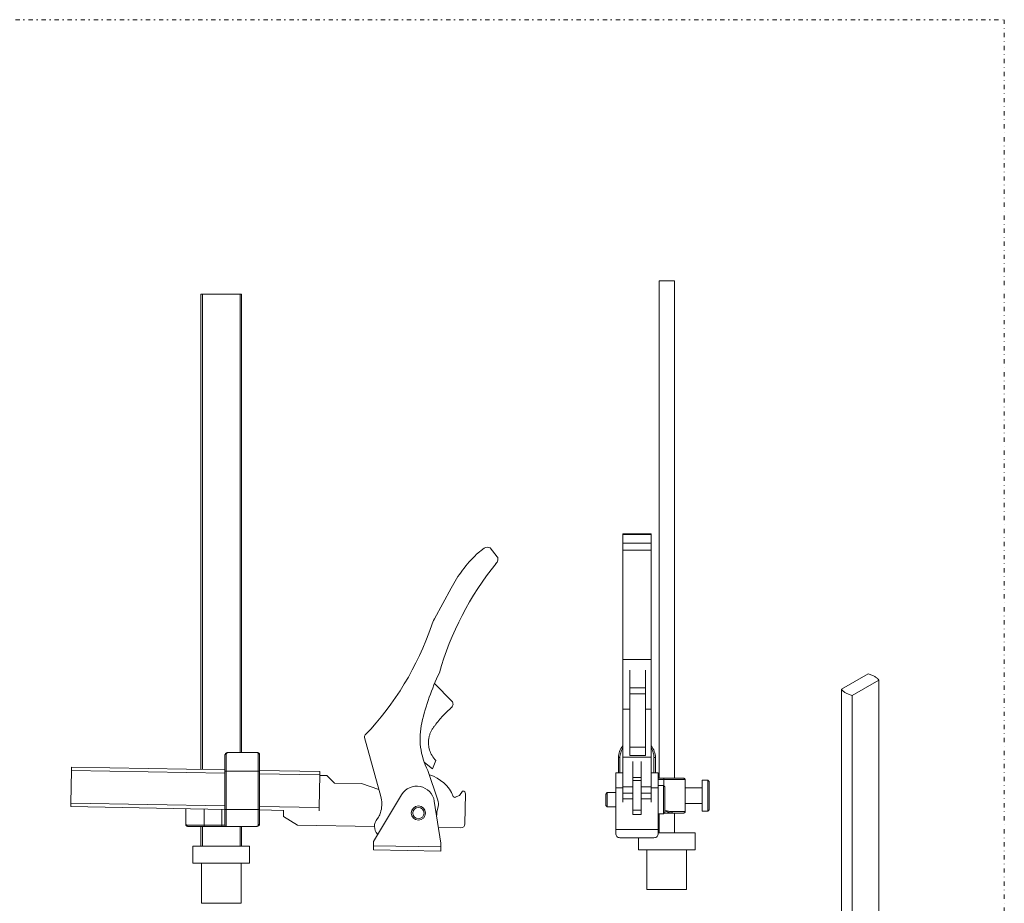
# Model space of a CAD drawing. Header units: millimetres. Extents: x -48 to 1376, y -71 to 1988.
# Tile 5 of 5: x 682 to 1376, y 1365 to 1988. Entities that reach past the tile are written whole.
import ezdxf

# ---------------------------------------------------------------- set-up
doc = ezdxf.new("R2010")
doc.units = ezdxf.units.MM
doc.header["$MEASUREMENT"] = 0
doc.linetypes.add('DASHEDDOT', pattern=[9.2, 3, -3, 0.2, -3])
for name, color, linetype, true_color in [('Default', 7, 'Continuous', 0xffffff), ('sichtbar', 7, 'Continuous', 0xffffff), ('Tangente', 7, 'Continuous', 0xffffff)]:
    doc.layers.add(name, color=color, linetype=linetype, true_color=true_color)

msp = doc.modelspace()

# ---------------------------------------------------------------- linework, layer by layer
at = {"layer": 'Default', "color": 7, "linetype": 'DASHEDDOT', "lineweight": 5, "true_color": 0xffffff}
for p, q in [((-48.22, 1987.57), (1375.63, 1987.57)), ((1375.63, 1987.57), (1375.63, -71.22))]:
    msp.add_line(p, q, dxfattribs=at)
at = {"layer": 'sichtbar', "color": 1, "linetype": 'Continuous', "lineweight": 5, "true_color": 0xff0000}
for p, q in [((1132.33, 1803.59), (1143.06, 1803.59)), ((1132.33, 1453.09), (1132.33, 1803.59)), ((1143.06, 1453.09), (1143.06, 1803.59)), ((809.35, 1459.35), (809.35, 1794.14)), ((809.35, 1794.14), (810.39, 1794.14)), ((810.39, 1794.14), (836.92, 1794.14)), ((810.39, 1459.33), (810.39, 1794.14)), ((836.92, 1794.14), (837.97, 1794.14)), ((836.92, 1471.16), (836.92, 1794.14)), ((837.97, 1471.16), (837.97, 1794.14)), ((1126.69, 1625.27), (1106.69, 1625.27)), ((1106.69, 1625.27), (1106.69, 1624.79)), ((1106.69, 1624.79), (1106.69, 1618.63)), ((1126.69, 1624.79), (1106.69, 1624.79)), ((1126.69, 1625.27), (1126.69, 1624.79)), ((1126.69, 1624.79), (1126.69, 1618.63)), ((1106.69, 1618.63), (1106.69, 1613.79)), ((1126.69, 1618.63), (1106.69, 1618.63)), ((1126.69, 1618.63), (1126.69, 1613.79)), ((1003.66, 1610.92), (1008.92, 1615.16)), ((1013.17, 1615.33), (1018.23, 1609.17)), ((1106.69, 1613.79), (1106.69, 1536.78)), ((1126.69, 1613.79), (1106.69, 1613.79)), ((1126.69, 1613.79), (1126.69, 1536.78)), ((973.9, 1565.42), (985.68, 1587.13)), ((1106.69, 1536.78), (1106.69, 1501.7)), ((1126.69, 1536.78), (1106.69, 1536.78)), ((1126.69, 1536.78), (1126.69, 1501.7)), ((1111.69, 1529.19), (1111.69, 1516.86)), ((1122.69, 1529.19), (1122.69, 1516.86)), ((1279.61, 1526.62), (1260.85, 1515.79)), ((1268.44, 1511.41), (1287.2, 1522.24)), ((1287.2, 1236.05), (1287.2, 1522.24)), ((973.99, 1519.73), (986.17, 1507.4)), ((1111.69, 1516.86), (1111.69, 1512.51)), ((1122.69, 1516.86), (1122.69, 1512.51)), ((1260.85, 1229.6), (1260.85, 1515.79)), ((1111.69, 1512.51), (1111.69, 1475.02)), ((1122.69, 1512.51), (1122.69, 1475.02)), ((1268.44, 1225.22), (1268.44, 1511.41)), ((1106.69, 1501.7), (1106.69, 1467.95)), ((1126.69, 1501.7), (1126.69, 1467.95)), ((936.09, 1440.3), (924.61, 1481.68)), ((1111.69, 1475.02), (1111.69, 1469.18)), ((1122.69, 1475.02), (1111.69, 1475.02)), ((1122.69, 1475.02), (1122.69, 1469.18)), ((826.16, 1469.16), (826.16, 1458.16)), ((828.13, 1471.16), (828.11, 1471.16)), ((849.43, 1471.16), (828.13, 1471.16)), ((850.66, 1469.52), (850.66, 1458.16)), ((974.88, 1465.57), (972.57, 1459.72)), ((1103.69, 1467.61), (1103.69, 1456.97)), ((1106.69, 1467.95), (1106.69, 1447.06)), ((1126.69, 1467.95), (1106.69, 1467.95)), ((1122.69, 1469.18), (1111.69, 1469.18)), ((1113.69, 1464.86), (1113.69, 1453.51)), ((1119.69, 1464.86), (1119.69, 1453.51)), ((1126.69, 1467.95), (1126.69, 1447.06)), ((1129.69, 1456.97), (1129.69, 1467.61)), ((717.67, 1435.56), (718.07, 1458.44)), ((718.07, 1458.44), (718.12, 1460.94)), ((718.12, 1460.94), (826.16, 1459.06)), ((826.16, 1458.16), (826.16, 1431.14)), ((850.66, 1458.63), (893.09, 1457.89)), ((850.66, 1458.16), (850.66, 1431.14)), ((893.05, 1455.39), (893.09, 1457.89)), ((972.57, 1459.72), (966.81, 1464.21)), ((969.35, 1458.49), (976.34, 1437.6)), ((893.05, 1455.39), (892.65, 1432.5)), ((893.04, 1454.91), (898.04, 1454.91)), ((898.04, 1454.91), (903.51, 1449.63)), ((1106.69, 1456.97), (1101.69, 1456.97)), ((1101.69, 1456.97), (1101.69, 1446.42)), ((1119.69, 1453.51), (1113.69, 1453.51)), ((1113.69, 1453.51), (1113.69, 1451.48)), ((1113.69, 1451.48), (1113.69, 1430.48)), ((1119.69, 1453.51), (1119.69, 1451.48)), ((1119.69, 1451.48), (1119.69, 1430.48)), ((1131.69, 1456.97), (1126.69, 1456.97)), ((1131.69, 1456.97), (1131.69, 1446.42)), ((1135.69, 1453.09), (1131.69, 1453.09)), ((1149.69, 1453.09), (1135.69, 1453.09)), ((1150.69, 1452.09), (1150.69, 1429.59)), ((1162.69, 1451.84), (1166.69, 1451.84)), ((1162.69, 1451.84), (1162.69, 1429.84)), ((1166.69, 1451.84), (1167.69, 1450.84)), ((1166.69, 1429.84), (1166.69, 1451.84)), ((1167.69, 1430.84), (1167.69, 1450.84)), ((903.51, 1449.63), (922.56, 1449.3)), ((922.56, 1449.3), (934.76, 1445.1)), ((991.57, 1441.04), (993.76, 1444.05)), ((1101.69, 1446.42), (1101.69, 1416.9)), ((1106.69, 1447.06), (1106.69, 1442.67)), ((1126.69, 1447.06), (1126.69, 1442.67)), ((1135.39, 1447.98), (1131.69, 1447.98)), ((1131.69, 1446.42), (1131.69, 1416.9)), ((1135.39, 1447.98), (1136.39, 1446.98)), ((1135.39, 1447.98), (1135.39, 1427.98)), ((1136.39, 1446.98), (1136.39, 1428.98)), ((1162.69, 1446.34), (1150.69, 1446.34)), ((931.02, 1408.58), (950.77, 1441.45)), ((973.83, 1436.97), (978.51, 1407.45)), ((988.58, 1439.71), (991.57, 1441.04)), ((995.83, 1442.02), (995.46, 1421.02)), ((1095.69, 1442.98), (1094.69, 1441.98)), ((1094.69, 1441.98), (1094.69, 1433.98)), ((1101.69, 1442.98), (1095.69, 1442.98)), ((1095.69, 1442.98), (1095.69, 1432.98)), ((1106.69, 1442.67), (1106.69, 1438.63)), ((1106.69, 1438.63), (1106.69, 1436.16)), ((1113.69, 1438.63), (1106.69, 1438.63)), ((1126.69, 1438.63), (1119.69, 1438.63)), ((1126.69, 1442.67), (1126.69, 1438.63)), ((1126.69, 1438.63), (1126.69, 1436.16)), ((717.67, 1435.56), (717.63, 1433.06)), ((826.16, 1431.16), (717.63, 1433.06)), ((798.63, 1420.37), (798.63, 1431.64)), ((826.16, 1431.14), (826.16, 1420.14)), ((850.66, 1431.14), (850.66, 1421.14)), ((867.53, 1430.44), (850.66, 1430.74)), ((867.53, 1426.03), (867.53, 1430.49)), ((892.65, 1432.5), (892.61, 1430.06)), ((936.15, 1429.84), (936.22, 1430.11)), ((976.53, 1433.21), (975.57, 1429.17)), ((1095.69, 1432.98), (1094.69, 1433.98)), ((1101.69, 1432.98), (1095.69, 1432.98)), ((1113.69, 1430.48), (1113.69, 1427.53)), ((1119.69, 1430.48), (1119.69, 1427.53)), ((1162.69, 1435.34), (1150.69, 1435.34)), ((1162.69, 1429.84), (1166.69, 1429.84)), ((1166.69, 1429.84), (1167.69, 1430.84)), ((877.43, 1420.08), (867.53, 1426.03)), ((1119.69, 1427.53), (1113.69, 1427.53)), ((1135.39, 1427.98), (1131.69, 1427.98)), ((1132.33, 1414.59), (1132.33, 1427.98)), ((1135.39, 1427.98), (1136.39, 1428.98)), ((1141.08, 1428.59), (1136, 1428.59)), ((1149.69, 1428.59), (1141.08, 1428.59)), ((1143.06, 1414.59), (1143.06, 1428.59)), ((798.99, 1419.6), (798.9, 1419.68)), ((811.64, 1419.14), (800.28, 1419.14)), ((809.35, 1405.14), (809.35, 1419.14)), ((810.39, 1405.14), (810.39, 1419.14)), ((824.16, 1419.14), (811.64, 1419.14)), ((827.16, 1419.14), (824.16, 1419.14)), ((848.66, 1419.14), (827.16, 1419.14)), ((836.92, 1405.14), (836.92, 1419.14)), ((837.97, 1405.14), (837.97, 1419.14)), ((931.64, 1419.14), (877.43, 1420.08)), ((992.41, 1418.08), (976.78, 1418.35)), ((1101.69, 1416.9), (1101.69, 1414.17)), ((1131.69, 1416.9), (1101.69, 1416.9)), ((1131.69, 1416.9), (1131.69, 1414.17)), ((934.07, 1413.65), (933.89, 1413.71)), ((1128.69, 1411.17), (1104.69, 1411.17)), ((1117.69, 1411.17), (1117.69, 1402.59)), ((1131.69, 1414.59), (1157.69, 1414.59)), ((1157.69, 1414.59), (1157.69, 1402.59)), ((803.66, 1405.14), (843.66, 1405.14)), ((803.66, 1405.14), (803.66, 1393.14)), ((843.66, 1405.14), (843.66, 1393.14)), ((930.97, 1405.54), (930.92, 1402.54)), ((978.41, 1401.71), (930.92, 1402.54)), ((930.97, 1405.54), (931.02, 1408.58)), ((978.46, 1404.71), (978.41, 1401.71)), ((978.51, 1407.45), (978.46, 1404.71)), ((1117.69, 1402.59), (1157.69, 1402.59)), ((1123.69, 1402.59), (1123.69, 1374.59)), ((1151.69, 1402.59), (1151.69, 1374.59)), ((803.66, 1393.14), (843.66, 1393.14)), ((809.66, 1393.14), (809.66, 1365.14)), ((837.66, 1393.14), (837.66, 1365.14)), ((1123.69, 1374.59), (1151.69, 1374.59)), ((809.66, 1365.14), (837.66, 1365.14))]:
    msp.add_line(p, q, dxfattribs=at)
for radius in [5, 4]:
    msp.add_circle((962.59, 1428.53), radius, dxfattribs=at)
for centre, radius, start, end in [((1073.61, 1539.38), 100.06, 134.35744, 151.49717), ((1011.19, 1611.56), 4.26, 62.36044, 122.2993), ((1185.16, 1468.48), 215.93, 141.01044, 164.18396), ((1014.42, 1607.51), 4.29, 312.44744, 349.38669), ((1015.11, 1607.38), 3.6, 349.38669, 29.86624), ((1001.14, 1550.63), 31, 151.49997, 161.26053), ((774.68, 1627.46), 208.14, 316.27637, 341.26053), ((1131.69, 1453.37), 171.1, 154.39095, 166.87051), ((1274.88, 1507.28), 19.91, 68.14182, 76.24256), ((1276.95, 1512.45), 14.33, 58.59124, 68.14182), ((1278.32, 1514.69), 11.71, 48.56285, 58.59124), ((1280.89, 1517.6), 7.83, 36.29029, 48.56285), ((1267.16, 1520.42), 7.83, 216.29812, 228.56958), ((1269.73, 1523.33), 11.71, 228.56958, 238.59705), ((1271.1, 1525.57), 14.34, 238.59705, 248.1464), ((984.04, 1505.29), 3, 311.68398, 44.65802), ((1273.17, 1530.75), 19.91, 248.1464, 256.24635), ((1044.12, 1437.82), 87.35, 131.68398, 137.29465), ((1012.69, 1481.14), 48.9, 166.875, 207.58605), ((1046.88, 1435.27), 91.1, 137.29465, 142.78842), ((988.19, 1478.03), 18.51, 154.88373, 161.97433), ((986.25, 1478.94), 16.37, 151.35345, 154.88373), ((986.83, 1478.62), 17.03, 147.8928, 151.35345), ((988.97, 1477.27), 19.56, 144.54793, 147.8928), ((1030.6, 1447.63), 70.66, 142.78842, 144.54793), ((926.54, 1482.22), 2, 136.27637, 195.5), ((987.68, 1478.2), 17.98, 169.17631, 196.87762), ((987.65, 1478.2), 17.94, 161.97433, 169.17631), ((987.73, 1478.21), 18.02, 196.87762, 224.5431), ((1116.71, 1467.61), 13.02, 160.15279, 180), ((1116.68, 1467.63), 12.99, 140.27894, 160.15279), ((1116.7, 1467.63), 12.99, 19.84742, 39.72226), ((1116.67, 1467.61), 13.02, 0, 19.84742), ((828.23, 1469.13), 2.07, 135.70712, 179.23411), ((828.12, 1469.24), 1.92, 90.40972, 135.70712), ((849.43, 1470.16), 1, 46.79661, 90), ((846.74, 1468.08), 4.4, 36.81515, 38.28915), ((848.7, 1469.54), 1.96, 32.36595, 36.81515), ((848.69, 1469.54), 1.97, 27.9289, 32.36595), ((848.68, 1469.53), 1.98, 13.98375, 27.9289), ((848.56, 1469.5), 2.1, 0.45214, 13.98375), ((963.5, 1430.78), 25.56, 21.74603, 74.38072), ((1149.69, 1452.09), 1, 0, 90), ((961.49, 1435.01), 12.5, 9, 149), ((993.83, 1442.06), 2, 359, 91.93659), ((916.82, 1434.95), 20, 345.99258, 15.5), ((968.75, 1435.06), 8, 346.62148, 18.5), ((988.17, 1440.62), 1, 201.74603, 294), ((916.82, 1434.95), 20, 335.32059, 345.20136), ((939.64, 1419.27), 8, 138.16274, 224.01848), ((927.72, 1429.94), 8, 318.16274, 335.32059), ((962.59, 1428.53), 13, 351.927, 2.85483), ((1149.69, 1429.59), 1, 270, 0), ((799.63, 1420.37), 1, 180, 223.20372), ((801.23, 1422.44), 3.62, 231.65087, 233.45618), ((800.32, 1421.2), 2.08, 233.45618, 237.69819), ((800.27, 1421.12), 1.98, 237.69819, 242.04831), ((800.23, 1421.05), 1.9, 242.04831, 256.02462), ((800.33, 1421.43), 2.3, 256.02462, 268.73371), ((827.16, 1420.14), 1, 180, 270), ((848.66, 1421.12), 1.98, 270.00225, 315), ((848.61, 1421.16), 2.05, 315, 359.24898), ((992.46, 1421.08), 3, 269, 359), ((1104.69, 1414.17), 3, 180, 270.0149), ((1128.69, 1414.17), 3, 269.9851, 0)]:
    msp.add_arc(centre, radius, start, end, dxfattribs=at)
at = {"layer": 'Tangente', "color": 6, "linetype": 'Continuous', "lineweight": 5, "true_color": 0xff00ff}
for p, q in [((1122.69, 1516.86), (1111.69, 1516.86)), ((1122.69, 1512.51), (1111.69, 1512.51)), ((1111.69, 1501.7), (1106.69, 1501.7)), ((1126.69, 1501.7), (1122.69, 1501.7)), ((827.16, 1470.08), (827.16, 1458.16)), ((849.66, 1470.47), (849.66, 1458.16)), ((1103.69, 1467.61), (1104.69, 1467.61)), ((1104.69, 1467.61), (1104.69, 1456.97)), ((1128.69, 1456.97), (1128.69, 1467.61)), ((1129.69, 1467.61), (1128.69, 1467.61)), ((718.07, 1458.44), (826.16, 1456.56)), ((827.16, 1458.16), (826.16, 1458.16)), ((827.16, 1458.16), (827.16, 1431.14)), ((849.66, 1458.16), (827.16, 1458.16)), ((849.66, 1458.16), (849.66, 1431.14)), ((849.66, 1458.16), (850.66, 1458.16)), ((850.66, 1456.13), (893.05, 1455.39)), ((1119.69, 1451.48), (1113.69, 1451.48)), ((1135.69, 1452.09), (1131.69, 1452.09)), ((1135.69, 1453.09), (1135.69, 1452.09)), ((1135.69, 1452.09), (1135.69, 1447.68)), ((1150.63, 1452.09), (1135.69, 1452.09)), ((1150.63, 1452.09), (1150.63, 1429.59)), ((1150.63, 1452.09), (1150.69, 1452.09)), ((1106.69, 1446.42), (1101.69, 1446.42)), ((1113.69, 1447.06), (1106.69, 1447.06)), ((1126.69, 1447.06), (1119.69, 1447.06)), ((1131.69, 1446.42), (1126.69, 1446.42)), ((1113.69, 1442.67), (1106.69, 1442.67)), ((1126.69, 1442.67), (1119.69, 1442.67)), ((826.16, 1433.66), (717.67, 1435.56)), ((811.64, 1420.14), (811.64, 1431.42)), ((824.16, 1420.14), (824.16, 1431.2)), ((827.16, 1431.14), (826.16, 1431.14)), ((849.66, 1431.14), (827.16, 1431.14)), ((827.16, 1431.14), (827.16, 1419.14)), ((849.66, 1431.14), (849.66, 1420.23)), ((849.66, 1431.14), (850.66, 1431.14)), ((892.65, 1432.5), (850.66, 1433.24)), ((1119.69, 1430.48), (1113.69, 1430.48)), ((1150.63, 1429.59), (1141.44, 1429.59)), ((1150.63, 1429.59), (1150.69, 1429.59)), ((811.64, 1420.14), (799.33, 1420.14)), ((824.16, 1420.14), (811.64, 1420.14)), ((811.64, 1419.14), (811.64, 1420.14)), ((826.16, 1420.14), (824.16, 1420.14)), ((824.16, 1419.14), (824.16, 1420.14)), ((978.46, 1404.71), (930.97, 1405.54))]:
    msp.add_line(p, q, dxfattribs=at)
for centre, radius, start, end in [((1116.7, 1467.62), 12, 146.45408, 163.23241), ((1116.72, 1467.63), 11.98, 16.7666, 33.57328), ((827.02, 1469.16), 0.863, 132.50556, 179.99957), ((827.16, 1469.01), 1.07, 90, 132.50556), ((828.36, 1470.06), 1.2, 137.99957, 179.08525), ((828.14, 1470.26), 0.9, 90.122, 137.99957), ((849.43, 1471.14), 0.0193, 32.2434, 89.60272), ((847.72, 1470.06), 2.04, 26.88937, 32.2434), ((848.55, 1470.49), 1.1, 13.29588, 26.88937), ((848.41, 1470.45), 1.25, 0.5145, 13.29588), ((849.66, 1469.42), 1.04, 46.57699, 90), ((849.75, 1469.52), 0.911, 0, 46.57699), ((1116.71, 1467.61), 12.02, 163.23241, 179.99968), ((1116.67, 1467.62), 12.03, 359.99676, 16.7666), ((1149.69, 1452.2), 0.89, 43.02507, 90), ((1149.58, 1452.09), 1.05, 0, 43.02507), ((1156.01, 1512.42), 84.31, 256.54729, 257.66228), ((1157.06, 1470.77), 45.5, 242.99075, 245.11083), ((1144.21, 1458.47), 29.08, 257.66228, 259.5608), ((1142.61, 1449.82), 20.3, 259.5608, 263.72974), ((1144.17, 1442.99), 14.88, 245.11083, 248.81848), ((1142.36, 1438.33), 9.88, 248.81848, 257.02536), ((1141.13, 1432.96), 4.37, 257.02536, 269.3829), ((1141.5, 1439.69), 10.1, 263.72974, 269.64215), ((1141.08, 1428.73), 0.143, 270, 314.72137), ((1140.76, 1429.06), 0.596, 314.72137, 336.19935), ((1140.11, 1429.34), 1.31, 336.19935, 350.31382), ((1138.66, 1429.59), 2.78, 350.31382, 0), ((1149.69, 1429.48), 0.89, 270, 316.97493), ((1149.58, 1429.59), 1.05, 316.97493, 0), ((798.65, 1420.37), 0.0211, 182.64437, 237.79252), ((799.7, 1422.04), 1.99, 237.79252, 243.25491), ((799.29, 1421.22), 1.08, 243.25491, 256.70536), ((799.36, 1421.51), 1.37, 256.70536, 268.61535), ((800.37, 1420.14), 1.04, 180, 223.42943), ((800.28, 1420.05), 0.911, 223.42943, 270), ((848.66, 1420.07), 0.93, 269.99387, 317.48952), ((848.46, 1420.24), 1.2, 317.48952, 359.09391), ((849.66, 1421.3), 1.07, 270, 312.27369), ((849.81, 1421.14), 0.852, 312.27369, 0)]:
    msp.add_arc(centre, radius, start, end, dxfattribs=at)

doc.saveas('drawing.dxf')
